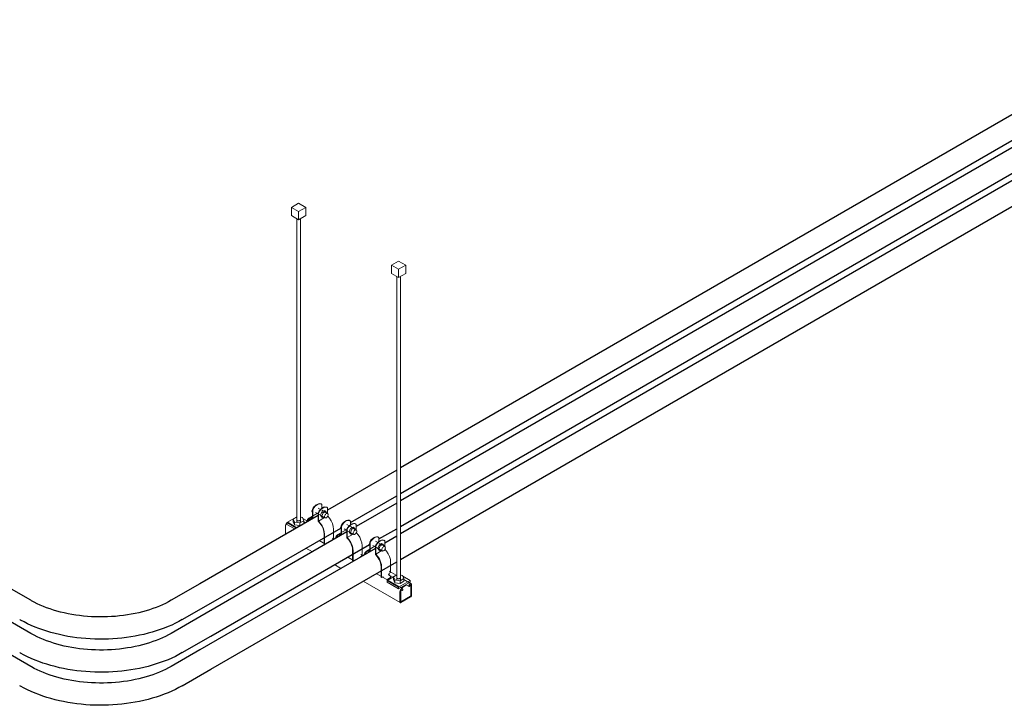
# Model space of a CAD drawing. Header units: inches. Extents: x 413 to 839, y -191 to 127.
# Tile 2 of 10: x 496 to 594, y -129 to -61. Entities that reach past the tile are written whole.
import ezdxf

# ---------------------------------------------------------------- set-up
doc = ezdxf.new("R2010")
doc.units = ezdxf.units.IN
doc.header["$MEASUREMENT"] = 0
for name, color, linetype, lineweight in [('A-GENM', 13, 'Continuous', 9), ('E-POWR-CNDT', 130, 'Continuous', 30), ('S-BEAM', 12, 'Continuous', 9), ('S-COLS', 52, 'Continuous', 9), ('S-FSTN', 2, 'Continuous', 9)]:
    doc.layers.add(name, color=color, linetype=linetype, lineweight=lineweight)

# ---------------------------------------------------------------- blocks, each defined once
blk = doc.blocks.new('P1100 - Pipe and Rigid Steel Conduit Clamp - P1117 - 2_-1005113-3D - Retail 109 Rack Installation')
at = {"layer": 'A-GENM'}
for p, q in [((531.132, -113.074), (531.214, -112.862)), ((531.214, -112.862), (531.327, -112.797)), ((531.214, -112.862), (531.255, -112.885)), ((531.902, -113.108), (531.664, -112.971)), ((531.983, -112.59), (531.952, -112.572)), ((532.025, -112.62), (531.993, -112.602)), ((532.025, -112.998), (532.025, -112.62)), ((532.546, -112.915), (532.514, -112.897)), ((532.556, -112.926), (532.587, -112.945)), ((532.587, -112.945), (532.587, -113.504)), ((531.613, -113.487), (530.782, -113.967)), ((531.051, -113.282), (531.11, -113.132)), ((531.11, -113.365), (531.051, -113.282)), ((531.051, -113.282), (531.11, -113.316)), ((531.11, -113.112), (531.141, -113.131)), ((531.11, -113.917), (531.11, -113.112)), ((531.141, -113.131), (531.141, -113.977)), ((531.141, -113.977), (531.672, -113.671)), ((531.414, -113.404), (531.672, -113.552)), ((531.498, -113.763), (531.485, -113.802)), ((531.704, -113.455), (531.672, -113.437)), ((531.672, -113.437), (531.672, -114.283)), ((531.704, -114.26), (531.704, -113.455)), ((531.704, -114.26), (532.301, -113.915)), ((531.77, -113.609), (532.352, -113.945)), ((531.902, -113.692), (532.03, -113.362)), ((532.03, -113.874), (531.902, -113.692)), ((532.026, -113.763), (531.902, -113.692)), ((532.602, -113.512), (532.02, -113.176)), ((532.154, -113.434), (532.026, -113.763)), ((532.026, -113.763), (532.154, -113.945)), ((532.03, -113.362), (532.286, -113.215)), ((532.03, -113.362), (532.154, -113.434)), ((532.03, -113.874), (532.154, -113.945)), ((532.41, -113.286), (532.154, -113.434)), ((532.154, -113.945), (532.254, -113.888)), ((532.286, -113.215), (532.41, -113.286)), ((532.537, -113.468), (532.41, -113.286)), ((532.246, -115.535), (532.246, -116.554)), ((532.29, -116.579), (532.29, -115.56)), ((533.174, -115.05), (533.174, -116.069)), ((532.246, -116.554), (532.29, -116.579)), ((532.298, -116.575), (532.44, -116.493)), ((532.396, -116.552), (532.396, -116.518)), ((532.44, -116.493), (532.44, -116.578)), ((532.804, -116.787), (533.174, -116.573)), ((533.024, -116.156), (533.166, -116.074)), ((533.024, -116.412), (533.024, -116.156)), ((533.024, -116.361), (533.051, -116.346)), ((533.095, -116.371), (533.024, -116.412)), ((533.174, -116.417), (533.174, -116.573))]:
    blk.add_line(p, q, dxfattribs=at)
for points in [[(531.11, -113.112, 0), (531.213, -112.936, 0), (531.339, -112.782, 0), (531.479, -112.659, 0), (531.624, -112.575, 0), (531.764, -112.537, 0), (531.89, -112.546, 0), (531.993, -112.602, 0)], [(532.025, -112.62, 0), (531.921, -112.564, 0), (531.795, -112.555, 0), (531.656, -112.594, 0), (531.511, -112.677, 0), (531.371, -112.8, 0), (531.245, -112.955, 0), (531.141, -113.131, 0)], [(531.672, -113.437, 0), (531.776, -113.261, 0), (531.902, -113.106, 0), (532.041, -112.983, 0), (532.186, -112.9, 0), (532.326, -112.861, 0), (532.452, -112.871, 0), (532.556, -112.926, 0)], [(532.587, -112.945, 0), (532.484, -112.889, 0), (532.358, -112.88, 0), (532.218, -112.918, 0), (532.073, -113.002, 0), (531.933, -113.125, 0), (531.807, -113.279, 0), (531.704, -113.455, 0)], [(531.11, -113.917, 0), (530.916, -113.918, 0), (530.752, -113.986, 0), (530.627, -114.119, 0), (530.549, -114.307, 0), (530.54, -114.346, 0)], [(532.654, -113.626, 0), (532.648, -113.577, 0), (532.63, -113.538, 0), (532.602, -113.512, 0), (532.565, -113.501, 0), (532.523, -113.505, 0), (532.477, -113.524, 0), (532.431, -113.558, 0), (532.388, -113.603, 0), (532.352, -113.656, 0), (532.324, -113.715, 0), (532.306, -113.774, 0), (532.3, -113.831, 0)], [(532.3, -113.831, 0), (532.306, -113.88, 0), (532.324, -113.919, 0), (532.352, -113.945, 0), (532.388, -113.956, 0), (532.431, -113.952, 0), (532.477, -113.933, 0), (532.523, -113.899, 0), (532.565, -113.854, 0), (532.602, -113.801, 0), (532.63, -113.742, 0), (532.648, -113.683, 0), (532.654, -113.626, 0)], [(532.614, -113.777, 0), (532.781, -113.974, 0), (532.945, -114.232, 0), (533.07, -114.508, 0), (533.148, -114.786, 0), (533.174, -115.05, 0)], [(530.601, -114.312, 0), (530.67, -114.16, 0), (530.792, -114.034, 0), (530.953, -113.972, 0), (531.141, -113.977, 0)], [(531.672, -114.283, 0), (531.861, -114.496, 0), (532.021, -114.744, 0), (532.144, -115.011, 0), (532.22, -115.28, 0), (532.246, -115.535, 0)], [(532.29, -115.56, 0), (532.264, -115.297, 0), (532.186, -115.018, 0), (532.061, -114.742, 0), (531.897, -114.484, 0), (531.704, -114.26, 0)]]:
    blk.add_polyline3d(points, dxfattribs=at)
blk = doc.blocks.new('P1100 - Pipe and Rigid Steel Conduit Clamp - P1117 - 2_-V1-3D - Retail 109 Rack Installation')
at = {"layer": 'A-GENM'}
for p, q in [((529.155, -110.957), (529.123, -110.939)), ((529.197, -110.987), (529.165, -110.969)), ((529.197, -111.365), (529.197, -110.987)), ((528.784, -111.854), (527.953, -112.334)), ((528.223, -111.649), (528.281, -111.499)), ((528.281, -111.732), (528.223, -111.649)), ((528.223, -111.649), (528.281, -111.683)), ((528.281, -111.479), (528.313, -111.498)), ((528.281, -112.284), (528.281, -111.479)), ((528.304, -111.441), (528.386, -111.229)), ((528.313, -111.498), (528.313, -112.344)), ((528.386, -111.229), (528.499, -111.164)), ((528.386, -111.229), (528.427, -111.252)), ((528.586, -111.771), (528.843, -111.919)), ((529.073, -111.475), (528.836, -111.338)), ((528.875, -111.822), (528.843, -111.804)), ((528.843, -111.804), (528.843, -112.65)), ((528.875, -112.627), (528.875, -111.822)), ((528.942, -111.976), (529.523, -112.312)), ((529.074, -112.059), (529.202, -111.729)), ((529.773, -111.879), (529.192, -111.543)), ((529.325, -111.801), (529.197, -112.13)), ((529.202, -111.729), (529.457, -111.582)), ((529.202, -111.729), (529.325, -111.801)), ((529.581, -111.653), (529.325, -111.801)), ((529.457, -111.582), (529.581, -111.653)), ((529.709, -111.835), (529.581, -111.653)), ((529.717, -111.282), (529.685, -111.264)), ((529.727, -111.293), (529.759, -111.312)), ((529.759, -111.312), (529.759, -111.871)), ((528.313, -112.344), (528.843, -112.038)), ((528.669, -112.13), (528.656, -112.169)), ((528.875, -112.627), (529.473, -112.282)), ((529.202, -112.241), (529.074, -112.059)), ((529.197, -112.13), (529.074, -112.059)), ((529.197, -112.13), (529.325, -112.312)), ((529.202, -112.241), (529.325, -112.312)), ((529.325, -112.312), (529.426, -112.255)), ((529.418, -113.902), (529.418, -114.921)), ((529.462, -114.946), (529.462, -113.927)), ((530.346, -113.417), (530.346, -114.436)), ((529.418, -114.921), (529.462, -114.946)), ((529.469, -114.942), (529.612, -114.86)), ((529.568, -114.913), (529.568, -114.885)), ((529.612, -114.86), (529.612, -114.888)), ((530.196, -114.523), (530.338, -114.441)), ((530.196, -114.551), (530.196, -114.523))]:
    blk.add_line(p, q, dxfattribs=at)
for points in [[(528.281, -111.479, 0), (528.385, -111.303, 0), (528.511, -111.149, 0), (528.651, -111.026, 0), (528.795, -110.942, 0), (528.935, -110.904, 0), (529.061, -110.913, 0), (529.165, -110.969, 0)], [(529.197, -110.987, 0), (529.093, -110.931, 0), (528.967, -110.922, 0), (528.827, -110.961, 0), (528.683, -111.044, 0), (528.543, -111.167, 0), (528.417, -111.322, 0), (528.313, -111.498, 0)], [(528.843, -111.804, 0), (528.947, -111.628, 0), (529.073, -111.473, 0), (529.213, -111.35, 0), (529.357, -111.267, 0), (529.497, -111.228, 0), (529.623, -111.238, 0), (529.727, -111.293, 0)], [(529.759, -111.312, 0), (529.655, -111.256, 0), (529.529, -111.247, 0), (529.389, -111.285, 0), (529.245, -111.369, 0), (529.105, -111.492, 0), (528.979, -111.646, 0), (528.875, -111.822, 0)], [(529.825, -111.993, 0), (529.819, -111.944, 0), (529.802, -111.905, 0), (529.773, -111.879, 0), (529.737, -111.868, 0), (529.694, -111.872, 0), (529.648, -111.891, 0), (529.603, -111.925, 0), (529.56, -111.97, 0), (529.523, -112.023, 0), (529.495, -112.082, 0), (529.478, -112.141, 0), (529.472, -112.198, 0)], [(529.472, -112.198, 0), (529.478, -112.247, 0), (529.495, -112.286, 0), (529.523, -112.312, 0), (529.56, -112.323, 0), (529.603, -112.319, 0), (529.648, -112.3, 0), (529.694, -112.266, 0), (529.737, -112.221, 0), (529.773, -112.168, 0), (529.802, -112.109, 0), (529.819, -112.05, 0), (529.825, -111.993, 0)], [(528.281, -112.284, 0), (528.088, -112.285, 0), (527.924, -112.353, 0), (527.799, -112.486, 0), (527.721, -112.674, 0), (527.712, -112.713, 0)], [(527.772, -112.679, 0), (527.841, -112.527, 0), (527.964, -112.401, 0), (528.124, -112.339, 0), (528.313, -112.344, 0)], [(528.843, -112.65, 0), (529.032, -112.863, 0), (529.193, -113.111, 0), (529.315, -113.378, 0), (529.392, -113.647, 0), (529.418, -113.902, 0)], [(529.462, -113.927, 0), (529.435, -113.664, 0), (529.357, -113.385, 0), (529.233, -113.109, 0), (529.069, -112.851, 0), (528.875, -112.627, 0)], [(529.786, -112.144, 0), (529.953, -112.341, 0), (530.117, -112.599, 0), (530.241, -112.875, 0), (530.319, -113.153, 0), (530.346, -113.417, 0)]]:
    blk.add_polyline3d(points, dxfattribs=at)
blk = doc.blocks.new('P1100 - Pipe and Rigid Steel Conduit Clamp - P1117 - 2_-V2-3D - Retail 109 Rack Installation')
at = {"layer": 'A-GENM'}
for p, q in [((525.395, -110.016), (525.453, -109.866)), ((525.453, -110.099), (525.395, -110.016)), ((525.395, -110.016), (525.453, -110.05)), ((525.453, -109.846), (525.485, -109.865)), ((525.453, -110.651), (525.453, -109.846)), ((525.475, -109.808), (525.558, -109.596)), ((525.485, -109.865), (525.485, -110.711)), ((525.558, -109.596), (525.67, -109.531)), ((525.558, -109.596), (525.598, -109.619)), ((526.245, -109.842), (526.007, -109.705)), ((526.327, -109.324), (526.295, -109.306)), ((526.368, -109.354), (526.337, -109.336)), ((526.945, -110.246), (526.364, -109.91)), ((526.368, -109.732), (526.368, -109.354)), ((526.373, -110.096), (526.629, -109.949)), ((526.753, -110.02), (526.497, -110.168)), ((526.629, -109.949), (526.753, -110.02)), ((526.881, -110.202), (526.753, -110.02)), ((526.8, -109.606), (526.899, -109.66)), ((526.889, -109.649), (526.857, -109.631)), ((526.899, -109.66), (526.931, -109.679)), ((526.931, -109.679), (526.931, -110.238)), ((525.956, -110.222), (525.125, -110.701)), ((525.485, -110.711), (526.015, -110.405)), ((525.757, -110.138), (526.015, -110.286)), ((525.841, -110.497), (525.828, -110.536)), ((526.047, -110.189), (526.015, -110.171)), ((526.015, -110.171), (526.015, -111.017)), ((526.047, -110.994), (526.047, -110.189)), ((526.047, -110.994), (526.644, -110.649)), ((526.114, -110.343), (526.695, -110.679)), ((526.245, -110.426), (526.373, -110.096)), ((526.373, -110.608), (526.245, -110.426)), ((526.369, -110.497), (526.245, -110.426)), ((526.497, -110.168), (526.369, -110.497)), ((526.369, -110.497), (526.497, -110.679)), ((526.373, -110.096), (526.497, -110.168)), ((526.373, -110.608), (526.497, -110.679)), ((526.497, -110.679), (526.597, -110.622)), ((527.517, -111.784), (527.517, -112.803)), ((526.589, -112.269), (526.589, -113.288)), ((526.634, -113.313), (526.634, -112.294)), ((527.367, -112.89), (527.509, -112.808)), ((527.367, -112.92), (527.367, -112.89)), ((526.589, -113.288), (526.634, -113.313)), ((526.641, -113.309), (526.784, -113.227)), ((526.739, -113.282), (526.739, -113.252)), ((526.784, -113.227), (526.784, -113.257))]:
    blk.add_line(p, q, dxfattribs=at)
for points in [[(525.453, -109.846, 0), (525.557, -109.67, 0), (525.683, -109.516, 0), (525.822, -109.393, 0), (525.967, -109.309, 0), (526.107, -109.271, 0), (526.233, -109.28, 0), (526.337, -109.336, 0)], [(526.368, -109.354, 0), (526.264, -109.298, 0), (526.139, -109.289, 0), (525.999, -109.328, 0), (525.854, -109.411, 0), (525.714, -109.534, 0), (525.588, -109.689, 0), (525.485, -109.865, 0)], [(526.015, -110.171, 0), (526.119, -109.995, 0), (526.245, -109.84, 0), (526.385, -109.717, 0), (526.529, -109.634, 0), (526.669, -109.595, 0), (526.795, -109.605, 0)], [(526.931, -109.679, 0), (526.827, -109.623, 0), (526.701, -109.614, 0), (526.561, -109.652, 0), (526.416, -109.736, 0), (526.277, -109.859, 0), (526.151, -110.013, 0), (526.047, -110.189, 0)], [(525.453, -110.651, 0), (525.259, -110.652, 0), (525.095, -110.72, 0), (524.97, -110.853, 0), (524.892, -111.041, 0), (524.883, -111.082, 0)], [(524.944, -111.046, 0), (525.013, -110.894, 0), (525.135, -110.768, 0), (525.296, -110.706, 0), (525.485, -110.711, 0)], [(526.015, -111.017, 0), (526.204, -111.23, 0), (526.364, -111.478, 0), (526.487, -111.745, 0), (526.563, -112.014, 0), (526.589, -112.269, 0)], [(526.634, -112.294, 0), (526.607, -112.031, 0), (526.529, -111.752, 0), (526.404, -111.476, 0), (526.24, -111.218, 0), (526.047, -110.994, 0)], [(526.997, -110.36, 0), (526.991, -110.311, 0), (526.973, -110.272, 0), (526.945, -110.246, 0), (526.908, -110.235, 0), (526.866, -110.239, 0), (526.82, -110.258, 0), (526.774, -110.292, 0), (526.732, -110.337, 0), (526.695, -110.39, 0), (526.667, -110.449, 0), (526.649, -110.508, 0), (526.643, -110.565, 0)], [(526.643, -110.565, 0), (526.649, -110.614, 0), (526.667, -110.653, 0), (526.695, -110.679, 0), (526.732, -110.69, 0), (526.774, -110.686, 0), (526.82, -110.667, 0), (526.866, -110.633, 0), (526.908, -110.588, 0), (526.945, -110.535, 0), (526.973, -110.476, 0), (526.991, -110.417, 0), (526.997, -110.36, 0)], [(526.957, -110.511, 0), (527.124, -110.708, 0), (527.288, -110.966, 0), (527.413, -111.242, 0), (527.491, -111.52, 0), (527.517, -111.784, 0)]]:
    blk.add_polyline3d(points, dxfattribs=at)
blk = doc.blocks.new('Vertical Rod - Rod-1167117-3D - Retail 109 Rack Installation')
at = {"layer": 'S-COLS'}
for p, q in [((523.882, -81.106), (523.882, -111.129)), ((524.257, -111.116), (524.257, -81.107))]:
    blk.add_line(p, q, dxfattribs=at)
blk = doc.blocks.new('Vertical Rod - Rod-V3-3D - Retail 109 Rack Installation')
at = {"layer": 'S-COLS'}
for p, q in [((533.781, -86.821), (533.781, -116.845)), ((534.156, -116.839), (534.156, -86.823))]:
    blk.add_line(p, q, dxfattribs=at)
blk = doc.blocks.new('P1060 Series Square Washer - P1064 - Rod Dia 1_2_-1004752-3D - Retail 109 Rack Installation')
at = {"layer": 'S-FSTN'}
for p, q in [((532.821, -116.861), (533.781, -116.306)), ((532.821, -117.039), (532.821, -116.861)), ((532.821, -116.861), (533.97, -117.524)), ((535.119, -116.861), (533.97, -117.524)), ((534.228, -116.346), (534.156, -116.305)), ((535.119, -116.861), (534.393, -116.441)), ((535.119, -117.039), (535.119, -116.861)), ((533.97, -117.703), (532.821, -117.039)), ((533.97, -117.703), (535.119, -117.039)), ((533.97, -117.524), (533.97, -117.703))]:
    blk.add_line(p, q, dxfattribs=at)
blk = doc.blocks.new('P1060 Series Square Washer - P1064 - Rod Dia 1_2_-V4-3D - Retail 109 Rack Installation')
at = {"layer": 'S-FSTN'}
for p, q in [((522.921, -111.145), (523.882, -110.591)), ((524.328, -110.63), (524.256, -110.589)), ((524.921, -110.973), (524.493, -110.726)), ((522.921, -111.324), (522.921, -111.145)), ((522.921, -111.145), (523.852, -111.683)), ((523.698, -111.772), (522.921, -111.324))]:
    blk.add_line(p, q, dxfattribs=at)
blk = doc.blocks.new('Hex_Nut - P1064 - Rod Dia 1_2_-1009258-3D - Retail 109 Rack Installation')
at = {"layer": 'S-FSTN'}
for p, q in [((533.781, -116.315), (533.445, -116.509)), ((533.445, -116.509), (533.58, -116.815)), ((533.445, -116.779), (533.445, -116.509)), ((533.58, -117.085), (533.445, -116.779)), ((533.58, -116.815), (534.11, -116.893)), ((533.58, -117.085), (533.58, -116.815)), ((533.836, -116.666), (533.807, -116.644)), ((533.875, -116.684), (533.837, -116.667)), ((533.92, -116.695), (533.876, -116.684)), ((533.968, -116.699), (533.921, -116.695)), ((534.017, -116.695), (533.97, -116.699)), ((534.062, -116.684), (534.018, -116.695)), ((534.102, -116.667), (534.064, -116.684)), ((534.131, -116.645), (534.102, -116.667)), ((534.11, -116.893), (534.495, -116.671)), ((534.15, -116.62), (534.132, -116.644)), ((534.157, -116.59), (534.151, -116.618)), ((534.359, -116.365), (534.156, -116.335)), ((534.495, -116.671), (534.359, -116.365)), ((534.495, -116.942), (534.495, -116.671)), ((534.11, -117.164), (533.58, -117.085)), ((534.11, -117.164), (534.11, -116.893)), ((534.495, -116.942), (534.11, -117.164))]:
    blk.add_line(p, q, dxfattribs=at)
blk = doc.blocks.new('Hex_Nut - P1064 - Rod Dia 1_2_-V5-3D - Retail 109 Rack Installation')
at = {"layer": 'S-FSTN'}
for p, q in [((523.882, -110.599), (523.545, -110.794)), ((523.545, -110.794), (523.681, -111.1)), ((523.545, -111.064), (523.545, -110.794)), ((523.936, -110.95), (523.908, -110.929)), ((523.975, -110.968), (523.938, -110.951)), ((524.118, -110.98), (524.07, -110.983)), ((524.163, -110.969), (524.119, -110.979)), ((524.202, -110.952), (524.164, -110.969)), ((524.232, -110.93), (524.203, -110.951)), ((524.211, -111.178), (524.595, -110.956)), ((524.251, -110.905), (524.233, -110.929)), ((524.258, -110.875), (524.251, -110.903)), ((524.46, -110.65), (524.256, -110.62)), ((524.595, -110.956), (524.46, -110.65)), ((524.595, -111.226), (524.595, -110.956)), ((523.681, -111.37), (523.545, -111.064)), ((523.681, -111.1), (524.211, -111.178)), ((523.681, -111.37), (523.681, -111.1)), ((524.211, -111.448), (523.681, -111.37)), ((524.211, -111.448), (524.211, -111.178)), ((524.595, -111.226), (524.211, -111.448))]:
    blk.add_line(p, q, dxfattribs=at)
blk.add_polyline3d([(524.069, -110.983, 0), (524.022, -110.979, 0), (523.977, -110.969, 0)], dxfattribs=at)
blk = doc.blocks.new('Channel Nut - P3010 - 1_2_-1009259-3D - Retail 109 Rack Installation')
at = {"layer": 'S-BEAM'}
for p, q in [((534.245, -117.619), (534.662, -117.378)), ((534.662, -117.378), (534.662, -117.303)), ((534.662, -117.378), (534.662, -117.303))]:
    blk.add_line(p, q, dxfattribs=at)
blk = doc.blocks.new('GTP - Generic Pt-1005169-3D - Retail 109 Rack Installation')
at = {"layer": 'A-GENM'}
for p, q in [((533.97, -85.297), (533.263, -85.706)), ((533.263, -85.706), (533.97, -86.114)), ((533.263, -86.522), (533.263, -85.706)), ((534.677, -85.706), (533.97, -85.297)), ((533.97, -86.114), (534.677, -85.706)), ((534.677, -86.522), (534.677, -85.706)), ((533.97, -86.93), (533.263, -86.522)), ((533.97, -86.114), (533.97, -86.93)), ((534.677, -86.522), (533.97, -86.93))]:
    blk.add_line(p, q, dxfattribs=at)
blk = doc.blocks.new('Channel - Beam Loading - P1000-1009256-3D - Retail 109 Rack Installation')
at = {"layer": 'S-BEAM'}
for p, q in [((522.789, -112.296), (522.789, -111.409)), ((523.908, -111.651), (523.027, -111.142)), ((524.765, -111.156), (524.595, -111.058)), ((526.737, -113.284), (526.102, -112.917)), ((527.593, -112.789), (527.386, -112.67)), ((524.8, -113.67), (525.434, -114.036)), ((529.566, -114.917), (528.932, -114.551)), ((530.422, -114.423), (530.214, -114.303)), ((527.629, -115.303), (528.263, -115.669)), ((534.341, -117.674), (531.761, -116.184)), ((532.937, -116.282), (533.38, -116.538)), ((533.74, -116.338), (533.043, -115.936)), ((535.21, -117.187), (534.495, -116.774)), ((530.458, -116.936), (534.131, -119.057)), ((534.19, -117.804), (534.305, -117.87)), ((534.273, -117.68), (534.243, -117.698)), ((534.243, -117.814), (534.272, -117.797)), ((534.294, -117.81), (534.294, -117.846)), ((534.368, -117.803), (534.368, -117.735)), ((534.683, -117.291), (534.996, -117.471)), ((534.985, -117.381), (534.985, -117.447)), ((535.06, -117.404), (535.06, -117.368)), ((535.111, -117.197), (535.082, -117.214)), ((535.082, -117.329), (535.111, -117.313)), ((535.177, -117.351), (535.177, -118.374)), ((535.251, -118.331), (535.251, -117.278)), ((534.103, -117.941), (534.103, -118.995)), ((534.177, -118.951), (534.177, -117.929)), ((535.155, -118.412), (534.199, -118.964)), ((534.199, -119.05), (535.155, -118.498))]:
    blk.add_line(p, q, dxfattribs=at)
for points in [[(522.789, -111.409, 0), (522.794, -111.364, 0), (522.808, -111.317, 0), (522.83, -111.271, 0), (522.859, -111.228, 0), (522.893, -111.193, 0), (522.921, -111.171, 0)], [(534.243, -117.698, 0), (534.206, -117.725, 0), (534.173, -117.76, 0), (534.144, -117.803, 0), (534.121, -117.849, 0), (534.107, -117.896, 0), (534.103, -117.941, 0)], [(534.177, -117.929, 0), (534.179, -117.908, 0), (534.186, -117.885, 0), (534.196, -117.863, 0), (534.21, -117.843, 0), (534.226, -117.826, 0), (534.243, -117.814, 0)], [(534.272, -117.797, 0), (534.277, -117.795, 0), (534.283, -117.794, 0), (534.287, -117.796, 0), (534.291, -117.799, 0), (534.293, -117.804, 0), (534.294, -117.81, 0)], [(534.368, -117.735, 0), (534.365, -117.709, 0), (534.356, -117.688, 0), (534.341, -117.674, 0), (534.321, -117.668, 0), (534.298, -117.67, 0), (534.273, -117.68, 0)], [(534.294, -117.846, 0), (534.295, -117.856, 0), (534.298, -117.864, 0), (534.303, -117.869, 0), (534.31, -117.872, 0), (534.318, -117.873, 0), (534.327, -117.87, 0), (534.336, -117.865, 0), (534.344, -117.857, 0), (534.352, -117.848, 0), (534.359, -117.837, 0), (534.364, -117.826, 0), (534.367, -117.814, 0), (534.368, -117.803, 0)], [(535.082, -117.214, 0), (535.057, -117.232, 0), (535.034, -117.256, 0), (535.014, -117.286, 0), (534.998, -117.317, 0), (534.989, -117.35, 0), (534.985, -117.381, 0)], [(534.985, -117.447, 0), (534.986, -117.457, 0), (534.99, -117.465, 0), (534.995, -117.47, 0), (535.001, -117.473, 0), (535.009, -117.473, 0), (535.018, -117.471, 0), (535.027, -117.466, 0), (535.036, -117.458, 0), (535.044, -117.449, 0), (535.051, -117.438, 0), (535.056, -117.426, 0), (535.059, -117.415, 0), (535.06, -117.404, 0)], [(535.06, -117.368, 0), (535.061, -117.361, 0), (535.063, -117.353, 0), (535.066, -117.346, 0), (535.071, -117.339, 0), (535.076, -117.334, 0), (535.082, -117.329, 0)], [(535.251, -117.278, 0), (535.247, -117.239, 0), (535.233, -117.208, 0), (535.21, -117.187, 0), (535.181, -117.178, 0), (535.147, -117.181, 0), (535.111, -117.197, 0)], [(535.111, -117.313, 0), (535.128, -117.306, 0), (535.144, -117.304, 0), (535.158, -117.308, 0), (535.168, -117.318, 0), (535.175, -117.333, 0), (535.177, -117.351, 0)], [(535.155, -118.498, 0), (535.18, -118.48, 0), (535.203, -118.455, 0), (535.223, -118.426, 0), (535.239, -118.394, 0), (535.248, -118.362, 0), (535.251, -118.331, 0)], [(535.177, -118.374, 0), (535.176, -118.381, 0), (535.174, -118.388, 0), (535.171, -118.396, 0), (535.166, -118.402, 0), (535.161, -118.408, 0), (535.155, -118.412, 0)], [(534.103, -118.995, 0), (534.106, -119.022, 0), (534.115, -119.043, 0), (534.131, -119.057, 0), (534.151, -119.063, 0), (534.174, -119.061, 0), (534.199, -119.05, 0)], [(534.199, -118.964, 0), (534.193, -118.967, 0), (534.188, -118.967, 0), (534.183, -118.966, 0), (534.18, -118.962, 0), (534.177, -118.958, 0), (534.177, -118.951, 0)]]:
    blk.add_polyline3d(points, dxfattribs=at)

msp = doc.modelspace()

# ---------------------------------------------------------------- linework, layer by layer
at = {"layer": 'E-POWR-CNDT'}
for p, q in [((610.868, -61.443), (534.156, -105.732)), ((534.154, -108.27), (613.134, -62.671)), ((613.696, -63.076), (534.154, -108.999)), ((534.155, -111.536), (615.962, -64.304)), ((616.525, -64.709), (534.155, -112.265)), ((534.156, -114.801), (618.636, -66.026)), ((533.781, -105.949), (526.931, -109.904)), ((529.197, -111.132), (533.781, -108.486)), ((533.781, -109.215), (529.759, -111.537)), ((526.015, -110.433), (514.302, -117.195)), ((515.4, -119.098), (528.246, -111.681)), ((532.025, -112.765), (533.781, -111.752)), ((528.843, -112.066), (514.302, -120.461)), ((533.781, -112.481), (532.587, -113.17)), ((531.672, -113.699), (514.302, -123.727)), ((515.4, -122.364), (531.074, -113.314)), ((515.4, -125.63), (533.781, -115.018)), ((497.583, -118.828), (494.754, -117.195)), ((514.302, -117.195), (511.473, -118.828)), ((512.572, -120.731), (515.4, -119.098)), ((497.583, -122.094), (494.754, -120.461)), ((514.302, -120.461), (511.473, -122.094)), ((512.572, -123.997), (515.4, -122.364)), ((497.583, -125.36), (494.754, -123.727)), ((514.302, -123.727), (511.473, -125.36)), ((512.572, -127.263), (515.4, -125.63))]:
    msp.add_line(p, q, dxfattribs=at)
for points in [[(511.473, -118.828, 0), (511.2, -118.98, 0), (510.915, -119.126, 0), (510.618, -119.266, 0), (510.31, -119.4, 0), (509.992, -119.527, 0), (509.663, -119.647, 0), (509.325, -119.76, 0), (508.979, -119.866, 0), (508.624, -119.964, 0), (508.262, -120.053, 0), (507.893, -120.135, 0), (507.518, -120.208, 0), (507.138, -120.272, 0), (506.753, -120.328, 0), (506.364, -120.375, 0), (505.971, -120.413, 0), (505.576, -120.441, 0), (505.179, -120.461, 0), (504.781, -120.471, 0), (504.383, -120.473, 0), (503.984, -120.465, 0), (503.587, -120.447, 0), (503.191, -120.421, 0), (502.798, -120.386, 0), (502.408, -120.341, 0), (502.022, -120.288, 0), (501.64, -120.226, 0), (501.264, -120.155, 0), (500.893, -120.076, 0), (500.529, -119.989, 0), (500.172, -119.893, 0), (499.824, -119.789, 0), (499.483, -119.678, 0), (499.152, -119.56, 0), (498.831, -119.435, 0), (498.52, -119.302, 0), (498.22, -119.164, 0), (497.932, -119.019, 0), (497.655, -118.869, 0), (497.583, -118.828, 0)], [(512.572, -120.731, 0), (512.234, -120.918, 0), (511.884, -121.097, 0), (511.525, -121.267, 0), (511.156, -121.427, 0), (510.777, -121.579, 0), (510.39, -121.721, 0), (509.994, -121.853, 0), (509.591, -121.976, 0), (509.18, -122.089, 0), (508.763, -122.192, 0), (508.34, -122.286, 0), (507.912, -122.369, 0), (507.478, -122.443, 0), (507.041, -122.506, 0), (506.6, -122.559, 0), (506.156, -122.602, 0), (505.71, -122.634, 0), (505.262, -122.656, 0), (504.813, -122.668, 0), (504.364, -122.669, 0), (503.915, -122.661, 0), (503.467, -122.641, 0), (503.02, -122.611, 0), (502.576, -122.571, 0), (502.134, -122.521, 0), (501.695, -122.461, 0), (501.261, -122.39, 0), (500.831, -122.309, 0), (500.407, -122.219, 0), (499.988, -122.118, 0), (499.576, -122.007, 0), (499.17, -121.887, 0), (498.773, -121.757, 0), (498.383, -121.618, 0), (498.002, -121.469, 0), (497.63, -121.311, 0), (497.268, -121.144, 0), (496.916, -120.968, 0), (496.574, -120.782, 0), (496.484, -120.731, 0)], [(511.473, -122.094, 0), (511.2, -122.245, 0), (510.915, -122.392, 0), (510.618, -122.532, 0), (510.31, -122.666, 0), (509.992, -122.793, 0), (509.663, -122.913, 0), (509.325, -123.026, 0), (508.979, -123.132, 0), (508.624, -123.23, 0), (508.262, -123.319, 0), (507.893, -123.401, 0), (507.518, -123.474, 0), (507.138, -123.538, 0), (506.753, -123.594, 0), (506.364, -123.641, 0), (505.971, -123.678, 0), (505.576, -123.707, 0), (505.179, -123.727, 0), (504.781, -123.737, 0), (504.383, -123.739, 0), (503.984, -123.731, 0), (503.587, -123.713, 0), (503.191, -123.687, 0), (502.798, -123.652, 0), (502.408, -123.607, 0), (502.022, -123.554, 0), (501.64, -123.492, 0), (501.264, -123.421, 0), (500.893, -123.342, 0), (500.529, -123.255, 0), (500.172, -123.159, 0), (499.824, -123.055, 0), (499.483, -122.944, 0), (499.152, -122.826, 0), (498.831, -122.701, 0), (498.52, -122.568, 0), (498.22, -122.43, 0), (497.932, -122.285, 0), (497.655, -122.135, 0), (497.583, -122.094, 0)], [(512.572, -123.997, 0), (512.234, -124.184, 0), (511.884, -124.363, 0), (511.525, -124.533, 0), (511.156, -124.693, 0), (510.777, -124.845, 0), (510.39, -124.987, 0), (509.994, -125.119, 0), (509.591, -125.242, 0), (509.18, -125.355, 0), (508.763, -125.458, 0), (508.34, -125.552, 0), (507.912, -125.635, 0), (507.478, -125.709, 0), (507.041, -125.772, 0), (506.6, -125.825, 0), (506.156, -125.868, 0), (505.71, -125.9, 0), (505.262, -125.922, 0), (504.813, -125.934, 0), (504.364, -125.935, 0), (503.915, -125.926, 0), (503.467, -125.907, 0), (503.02, -125.877, 0), (502.576, -125.837, 0), (502.134, -125.787, 0), (501.695, -125.727, 0), (501.261, -125.656, 0), (500.831, -125.575, 0), (500.407, -125.485, 0), (499.988, -125.384, 0), (499.576, -125.273, 0), (499.17, -125.153, 0), (498.773, -125.023, 0), (498.383, -124.884, 0), (498.002, -124.735, 0), (497.63, -124.577, 0), (497.268, -124.41, 0), (496.916, -124.233, 0), (496.574, -124.048, 0), (496.484, -123.997, 0)], [(511.473, -125.36, 0), (511.2, -125.511, 0), (510.915, -125.657, 0), (510.618, -125.798, 0), (510.31, -125.932, 0), (509.992, -126.059, 0), (509.663, -126.179, 0), (509.325, -126.292, 0), (508.979, -126.398, 0), (508.624, -126.496, 0), (508.262, -126.585, 0), (507.893, -126.667, 0), (507.518, -126.74, 0), (507.138, -126.804, 0), (506.753, -126.86, 0), (506.364, -126.907, 0), (505.971, -126.944, 0), (505.576, -126.973, 0), (505.179, -126.993, 0), (504.781, -127.003, 0), (504.383, -127.005, 0), (503.984, -126.997, 0), (503.587, -126.979, 0), (503.191, -126.953, 0), (502.798, -126.918, 0), (502.408, -126.873, 0), (502.022, -126.82, 0), (501.64, -126.758, 0), (501.264, -126.687, 0), (500.893, -126.608, 0), (500.529, -126.521, 0), (500.172, -126.425, 0), (499.824, -126.321, 0), (499.483, -126.21, 0), (499.152, -126.092, 0), (498.831, -125.967, 0), (498.52, -125.834, 0), (498.22, -125.696, 0), (497.932, -125.551, 0), (497.655, -125.401, 0), (497.583, -125.36, 0)], [(512.572, -127.263, 0), (512.234, -127.45, 0), (511.884, -127.629, 0), (511.525, -127.799, 0), (511.156, -127.959, 0), (510.777, -128.111, 0), (510.39, -128.253, 0), (509.994, -128.385, 0), (509.591, -128.508, 0), (509.18, -128.621, 0), (508.763, -128.724, 0), (508.34, -128.818, 0), (507.912, -128.901, 0), (507.478, -128.975, 0), (507.041, -129.038, 0), (506.6, -129.091, 0), (506.156, -129.134, 0), (505.71, -129.166, 0), (505.262, -129.188, 0), (504.813, -129.2, 0), (504.364, -129.201, 0), (503.915, -129.192, 0), (503.467, -129.173, 0), (503.02, -129.143, 0), (502.576, -129.103, 0), (502.134, -129.053, 0), (501.695, -128.993, 0), (501.261, -128.922, 0), (500.831, -128.841, 0), (500.407, -128.751, 0), (499.988, -128.65, 0), (499.576, -128.539, 0), (499.17, -128.419, 0), (498.773, -128.289, 0), (498.383, -128.15, 0), (498.002, -128.001, 0), (497.63, -127.843, 0), (497.268, -127.676, 0), (496.916, -127.499, 0), (496.574, -127.314, 0), (496.484, -127.263, 0)]]:
    msp.add_polyline3d(points, dxfattribs=at)

# ---------------------------------------------------------------- block references
at = {"layer": 'A-GENM'}
for name, p in [('GTP - Generic Pt-1005169-3D - Retail 109 Rack Installation', (-9.899, 5.715)), ('GTP - Generic Pt-1005169-3D - Retail 109 Rack Installation', (0, 0)), ('P1100 - Pipe and Rigid Steel Conduit Clamp - P1117 - 2_-V2-3D - Retail 109 Rack Installation', (0, 0)), ('P1100 - Pipe and Rigid Steel Conduit Clamp - P1117 - 2_-V1-3D - Retail 109 Rack Installation', (0, 0)), ('P1100 - Pipe and Rigid Steel Conduit Clamp - P1117 - 2_-1005113-3D - Retail 109 Rack Installation', (0, 0))]:
    msp.add_blockref(name, p, dxfattribs=at)
at = {"layer": 'S-BEAM'}
for name in ['Channel - Beam Loading - P1000-1009256-3D - Retail 109 Rack Installation', 'Channel Nut - P3010 - 1_2_-1009259-3D - Retail 109 Rack Installation']:
    msp.add_blockref(name, (0, 0), dxfattribs=at)
at = {"layer": 'S-COLS'}
for name in ['Vertical Rod - Rod-1167117-3D - Retail 109 Rack Installation', 'Vertical Rod - Rod-V3-3D - Retail 109 Rack Installation']:
    msp.add_blockref(name, (0, 0), dxfattribs=at)
at = {"layer": 'S-FSTN'}
for name in ['P1060 Series Square Washer - P1064 - Rod Dia 1_2_-V4-3D - Retail 109 Rack Installation', 'Hex_Nut - P1064 - Rod Dia 1_2_-V5-3D - Retail 109 Rack Installation', 'P1060 Series Square Washer - P1064 - Rod Dia 1_2_-1004752-3D - Retail 109 Rack Installation', 'Hex_Nut - P1064 - Rod Dia 1_2_-1009258-3D - Retail 109 Rack Installation']:
    msp.add_blockref(name, (0, 0), dxfattribs=at)

doc.saveas('drawing.dxf')
